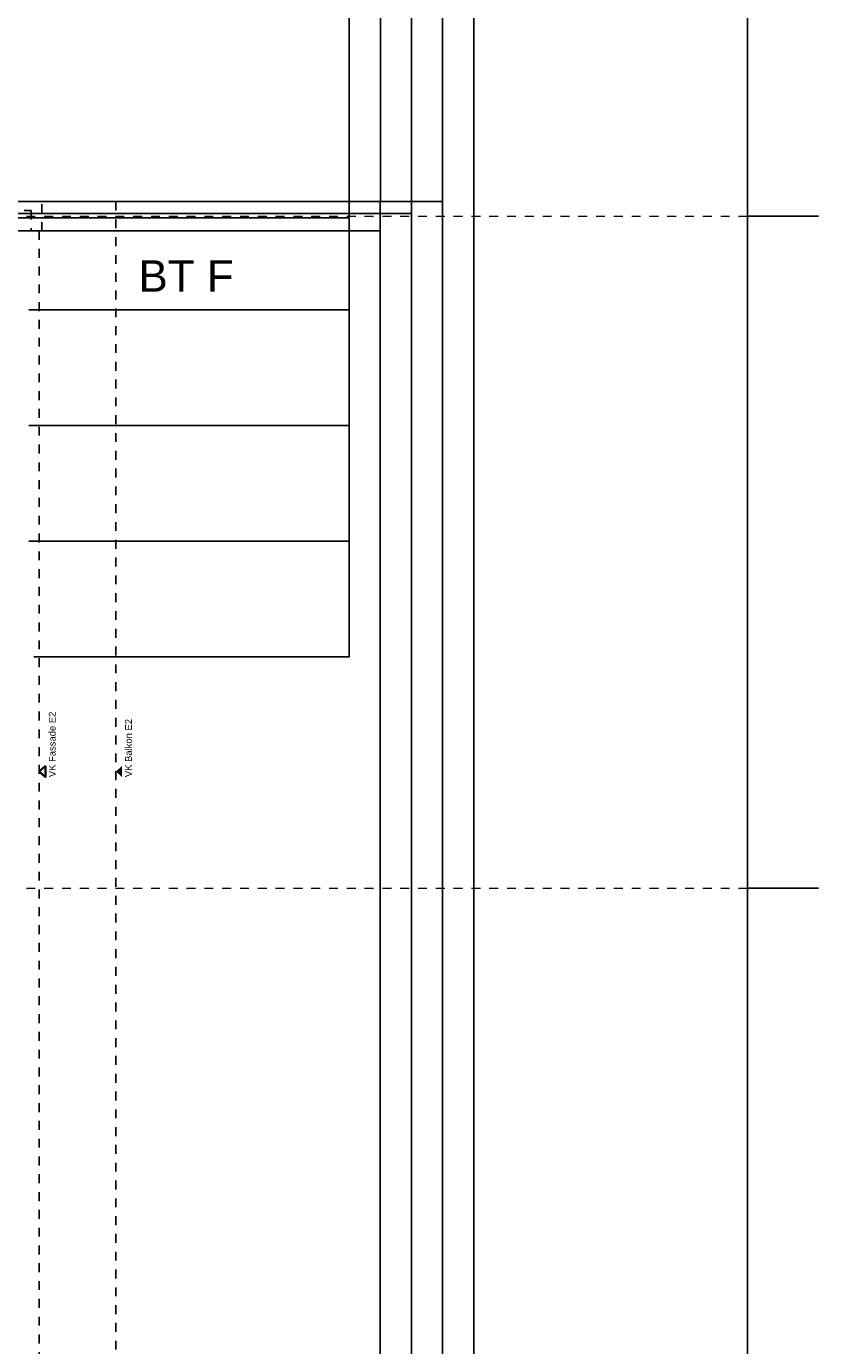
# Model space of a CAD drawing. Header units: metres. Extents: x -13 to 93, y -119 to 25.
# Tile 141 of 256: x 41.58 to 50.47, y -70.19 to -55.37. Entities that reach past the tile are written whole.
import ezdxf

# ---------------------------------------------------------------- set-up
doc = ezdxf.new("R2010")
doc.units = ezdxf.units.M
doc.header["$LTSCALE"] = 0.00508
doc.header["$PDMODE"] = 1
doc.header["$PDSIZE"] = -2
doc.linetypes.add('STYLE_06', pattern=[1.0537, 0.590515, -0.19684, 0.069505, -0.19684])
doc.linetypes.add('STYLE_11', pattern=[0.393677, 0.196838, -0.196838])
doc.layers.get('0').update_dxf_attribs({"lineweight": 18})
for name, color, linetype, lineweight in [('3-5-9 DeckenSonstig VED', 7, 'STYLE_11', 25), ('Bemaßung', 7, 'Continuous', 18), ('Bemaßung-Achsen', 7, 'Continuous', 18), ('Bemaßung-Höhenkoten', 7, 'Continuous', 18), ('Plan-Achse', 1, 'STYLE_06', 18), ('Plan-Text-Bauteile', 7, 'Continuous', 13), ('Plan-Text-Hinweis', 7, 'Continuous', 13)]:
    doc.layers.add(name, color=color, linetype=linetype, lineweight=lineweight)
doc.layers.get('0').freeze()
doc.styles.add('Arial', font='ARIAL.TTF')
doc.dimstyles.new('MTZ_200', dxfattribs={"dimtxt": 0.075762, "dimasz": 0.000706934, "dimexe": 0.001, "dimexo": 0.003, "dimgap": 0.0001, "dimtad": 1, "dimdec": 4, "dimzin": 11, "dimtxsty": 'Arial', "dimblk": 'VW_SLASH', "dimcen": 0, "dimdle": 0.001, "dimazin": 0, "dimtfac": 1, "dimtdec": 4, "dimtix": 1, "dimtmove": 0, "dimatfit": 0, "dimldrblk": 'VW_FILLEDARROW', "dimfxl": 0, "dimfrac": 2, "dimtolj": 1, "dimtzin": 11, "dimarcsym": 0})

# ---------------------------------------------------------------- blocks, each defined once
blk = doc.blocks.new('*U527')
at = {"layer": '3-5-9 DeckenSonstig VED', "color": 7}
for p, q in [((54.164, -50.404), (54.994, -50.404)), ((54.994, -50.404), (54.994, -76.234))]:
    blk.add_line(p, q, dxfattribs=at)
blk = doc.blocks.new('S_VK')
at = {"color": 7, "linetype": 'Continuous', "lineweight": 35}
blk.add_wipeout([(-0.063, 0.07), (0, 0), (0.062, 0.07)], dxfattribs=at).dxf.layer = 'Bemaßung-Höhenkoten'
at = {"layer": 'Bemaßung-Höhenkoten', "color": 7, "linetype": 'Continuous', "lineweight": 35}
blk.add_lwpolyline([(-0.063, 0.07), (0, 0), (0.062, 0.07)], close=True, dxfattribs=at)
blk = doc.blocks.new('S_VK Rohbau')
at = {"layer": 'Bemaßung-Höhenkoten', "color": 7, "linetype": 'Continuous', "lineweight": 35}
blk.add_solid([(-0.063, 0.07), (0, 0), (0.062, 0.07)], dxfattribs=at)
blk = doc.blocks.new('VW_SLASH')
at = {"color": 0, "linetype": 'ByBlock', "lineweight": -2}
blk.add_line((0, 0), (-1, 0), dxfattribs=at)
at = {"color": 0, "linetype": 'ByBlock', "lineweight": 20}
blk.add_line((0, 0), (0, 0), dxfattribs=at)
blk = doc.blocks.new('*D632')
at = {"layer": 'Bemaßung', "color": 0, "lineweight": -2}
for p, q in [((40.528, -57.335), (45.551, -57.335)), ((45.55, -57.664), (45.55, -57.336)), ((40.528, -57.665), (45.551, -57.665))]:
    blk.add_line(p, q, dxfattribs=at)
at = {"layer": 'Defpoints', "color": 0, "lineweight": 0}
for p in [(40.525, -57.335), (45.55, -57.335), (40.525, -57.665)]:
    blk.add_point(p, dxfattribs=at)
at = {"layer": 'Bemaßung', "color": 0, "lineweight": -2, "xscale": 0.00070693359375, "yscale": 0.00070693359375, "zscale": 0.00070693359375}
for p, rotation in [((45.55, -57.335), 90), ((45.55, -57.665), 270)]:
    blk.add_blockref('VW_SLASH', p, dxfattribs=dict(at, rotation=rotation))
at = {"layer": 'Bemaßung', "color": 0, "insert": (45.544, -57.5), "char_height": 0.00227, "attachment_point": 5, "rotation": 90, "style": 'Arial'}
blk.add_mtext('\\A1;16,5m', dxfattribs=at)
blk = doc.blocks.new('VW_FILLEDARROW')
at = {"color": 0, "lineweight": -2}
blk.add_solid([(0, 0), (0, 0), (0, 0)], dxfattribs=at)
blk = doc.blocks.new('*D633')
at = {"layer": 'Bemaßung', "color": 0, "lineweight": -2}
for p, q in [((41.033, -57.665), (45.551, -57.665)), ((45.55, -57.666), (45.55, -82.834)), ((41.033, -82.835), (45.551, -82.835))]:
    blk.add_line(p, q, dxfattribs=at)
at = {"layer": 'Defpoints', "color": 0, "lineweight": 0}
for p in [(41.03, -57.665), (41.03, -82.835), (45.55, -82.835)]:
    blk.add_point(p, dxfattribs=at)
at = {"layer": 'Bemaßung', "color": 0, "lineweight": -2, "xscale": 0.00070693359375, "yscale": 0.00070693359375, "zscale": 0.00070693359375}
for p, rotation in [((45.55, -57.665), 90), ((45.55, -82.835), 270)]:
    blk.add_blockref('VW_SLASH', p, dxfattribs=dict(at, rotation=rotation))
at = {"layer": 'Bemaßung', "color": 0, "insert": (45.544, -70.25), "char_height": 0.00227, "attachment_point": 5, "rotation": 90, "style": 'Arial'}
blk.add_mtext('\\A1;1258,5m', dxfattribs=at)
blk = doc.blocks.new('*D642')
at = {"layer": 'Bemaßung', "color": 0, "lineweight": -2}
for p, q in [((38.569, -57.467), (45.901, -57.467)), ((45.9, -83.032), (45.9, -57.468)), ((38.569, -83.033), (45.901, -83.033))]:
    blk.add_line(p, q, dxfattribs=at)
at = {"layer": 'Defpoints', "color": 0, "lineweight": 0}
for p in [(38.566, -57.467), (45.9, -57.467), (38.566, -83.033)]:
    blk.add_point(p, dxfattribs=at)
at = {"layer": 'Bemaßung', "color": 0, "lineweight": -2, "xscale": 0.00070693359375, "yscale": 0.00070693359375, "zscale": 0.00070693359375}
for p, rotation in [((45.9, -57.467), 90), ((45.9, -83.033), 270)]:
    blk.add_blockref('VW_SLASH', p, dxfattribs=dict(at, rotation=rotation))
at = {"layer": 'Bemaßung', "color": 0, "insert": (45.894, -70.25), "char_height": 0.00227, "attachment_point": 5, "rotation": 90, "style": 'Arial'}
blk.add_mtext('\\A1;1278,3m', dxfattribs=at)
blk = doc.blocks.new('*D652')
at = {"layer": 'Bemaßung', "color": 0, "lineweight": -2}
for p, q in [((41.093, -57.335), (45.551, -57.335)), ((45.55, -57.664), (45.55, -57.336)), ((41.093, -57.665), (45.551, -57.665))]:
    blk.add_line(p, q, dxfattribs=at)
at = {"layer": 'Defpoints', "color": 0, "lineweight": 0}
for p in [(41.09, -57.335), (45.55, -57.335), (41.09, -57.665)]:
    blk.add_point(p, dxfattribs=at)
at = {"layer": 'Bemaßung', "color": 0, "lineweight": -2, "xscale": 0.00070693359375, "yscale": 0.00070693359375, "zscale": 0.00070693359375}
for p, rotation in [((45.55, -57.335), 90), ((45.55, -57.665), 270)]:
    blk.add_blockref('VW_SLASH', p, dxfattribs=dict(at, rotation=rotation))
at = {"layer": 'Bemaßung', "color": 0, "insert": (45.544, -57.5), "char_height": 0.00227, "attachment_point": 5, "rotation": 90, "style": 'Arial'}
blk.add_mtext('\\A1;16,5m', dxfattribs=at)
blk = doc.blocks.new('*D653')
at = {"layer": 'Bemaßung', "color": 0, "lineweight": -2}
for p, q in [((41.007, -57.517), (45.201, -57.517)), ((45.2, -58.549), (45.2, -57.518)), ((41.603, -58.55), (45.201, -58.55))]:
    blk.add_line(p, q, dxfattribs=at)
at = {"layer": 'Defpoints', "color": 0, "lineweight": 0}
for p in [(41.004, -57.517), (45.2, -57.517), (41.6, -58.55)]:
    blk.add_point(p, dxfattribs=at)
at = {"layer": 'Bemaßung', "color": 0, "lineweight": -2, "xscale": 0.00070693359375, "yscale": 0.00070693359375, "zscale": 0.00070693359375}
for p, rotation in [((45.2, -57.517), 90), ((45.2, -58.55), 270)]:
    blk.add_blockref('VW_SLASH', p, dxfattribs=dict(at, rotation=rotation))
at = {"layer": 'Bemaßung', "color": 0, "insert": (45.194, -58.033), "char_height": 0.00227, "attachment_point": 5, "rotation": 90, "style": 'Arial'}
blk.add_mtext('\\A1;51,65m', dxfattribs=at)
blk = doc.blocks.new('*D654')
at = {"layer": 'Bemaßung', "color": 0, "lineweight": -2}
for p, q in [((41.603, -58.55), (45.201, -58.55)), ((45.2, -59.849), (45.2, -58.551)), ((41.603, -59.85), (45.201, -59.85))]:
    blk.add_line(p, q, dxfattribs=at)
at = {"layer": 'Defpoints', "color": 0, "lineweight": 0}
for p in [(41.6, -58.55), (45.2, -58.55), (41.6, -59.85)]:
    blk.add_point(p, dxfattribs=at)
at = {"layer": 'Bemaßung', "color": 0, "lineweight": -2, "xscale": 0.00070693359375, "yscale": 0.00070693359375, "zscale": 0.00070693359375}
for p, rotation in [((45.2, -58.55), 90), ((45.2, -59.85), 270)]:
    blk.add_blockref('VW_SLASH', p, dxfattribs=dict(at, rotation=rotation))
at = {"layer": 'Bemaßung', "color": 0, "insert": (45.194, -59.2), "char_height": 0.00227, "attachment_point": 5, "rotation": 90, "style": 'Arial'}
blk.add_mtext('\\A1;65m', dxfattribs=at)
blk = doc.blocks.new('*D655')
at = {"layer": 'Bemaßung', "color": 0, "lineweight": -2}
for p, q in [((41.603, -59.85), (45.201, -59.85)), ((45.2, -61.149), (45.2, -59.851)), ((41.603, -61.15), (45.201, -61.15))]:
    blk.add_line(p, q, dxfattribs=at)
at = {"layer": 'Defpoints', "color": 0, "lineweight": 0}
for p in [(41.6, -59.85), (45.2, -59.85), (41.6, -61.15)]:
    blk.add_point(p, dxfattribs=at)
at = {"layer": 'Bemaßung', "color": 0, "lineweight": -2, "xscale": 0.00070693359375, "yscale": 0.00070693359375, "zscale": 0.00070693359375}
for p, rotation in [((45.2, -59.85), 90), ((45.2, -61.15), 270)]:
    blk.add_blockref('VW_SLASH', p, dxfattribs=dict(at, rotation=rotation))
at = {"layer": 'Bemaßung', "color": 0, "insert": (45.194, -60.5), "char_height": 0.00227, "attachment_point": 5, "rotation": 90, "style": 'Arial'}
blk.add_mtext('\\A1;65m', dxfattribs=at)
blk = doc.blocks.new('*D656')
at = {"layer": 'Bemaßung', "color": 0, "lineweight": -2}
for p, q in [((41.658, -61.15), (45.201, -61.15)), ((45.2, -62.449), (45.2, -61.151)), ((41.658, -62.45), (45.201, -62.45))]:
    blk.add_line(p, q, dxfattribs=at)
at = {"layer": 'Defpoints', "color": 0, "lineweight": 0}
for p in [(41.655, -61.15), (45.2, -61.15), (41.655, -62.45)]:
    blk.add_point(p, dxfattribs=at)
at = {"layer": 'Bemaßung', "color": 0, "lineweight": -2, "xscale": 0.00070693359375, "yscale": 0.00070693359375, "zscale": 0.00070693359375}
for p, rotation in [((45.2, -61.15), 90), ((45.2, -62.45), 270)]:
    blk.add_blockref('VW_SLASH', p, dxfattribs=dict(at, rotation=rotation))
at = {"layer": 'Bemaßung', "color": 0, "insert": (45.194, -61.8), "char_height": 0.00227, "attachment_point": 5, "rotation": 90, "style": 'Arial'}
blk.add_mtext('\\A1;65m', dxfattribs=at)
blk = doc.blocks.new('*D684')
at = {"layer": 'Bemaßung', "color": 0, "lineweight": -2}
for p, q in [((43.303, 0.325), (46.601, 0.325)), ((46.6, 0.324), (46.6, -112.074)), ((42.993, -112.075), (46.601, -112.075))]:
    blk.add_line(p, q, dxfattribs=at)
at = {"layer": 'Defpoints', "color": 0, "lineweight": 0}
for p in [(43.3, 0.325), (42.99, -112.075), (46.6, -112.075)]:
    blk.add_point(p, dxfattribs=at)
at = {"layer": 'Bemaßung', "color": 0, "lineweight": -2, "xscale": 0.00070693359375, "yscale": 0.00070693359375, "zscale": 0.00070693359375}
for p, rotation in [((46.6, 0.325), 90), ((46.6, -112.075), 270)]:
    blk.add_blockref('VW_SLASH', p, dxfattribs=dict(at, rotation=rotation))
at = {"layer": 'Bemaßung', "color": 0, "insert": (46.589, -55.875), "char_height": 0.00227, "attachment_point": 5, "rotation": 90, "style": 'Arial'}
blk.add_mtext('\\A1;5620m', dxfattribs=at)
blk = doc.blocks.new('*D703')
at = {"layer": 'Bemaßung', "color": 0, "lineweight": -2}
for p, q in [((40.528, -57.335), (45.551, -57.335)), ((45.55, -57.664), (45.55, -57.336)), ((40.528, -57.665), (45.551, -57.665))]:
    blk.add_line(p, q, dxfattribs=at)
at = {"layer": 'Defpoints', "color": 0, "lineweight": 0}
for p in [(40.525, -57.335), (45.55, -57.335), (40.525, -57.665)]:
    blk.add_point(p, dxfattribs=at)
at = {"layer": 'Bemaßung', "color": 0, "lineweight": -2, "xscale": 0.00070693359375, "yscale": 0.00070693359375, "zscale": 0.00070693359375}
for p, rotation in [((45.55, -57.335), 90), ((45.55, -57.665), 270)]:
    blk.add_blockref('VW_SLASH', p, dxfattribs=dict(at, rotation=rotation))
at = {"layer": 'Bemaßung', "color": 0, "insert": (45.544, -57.5), "char_height": 0.00227, "attachment_point": 5, "rotation": 90, "style": 'Arial'}
blk.add_mtext('\\A1;16,5m', dxfattribs=at)
blk = doc.blocks.new('*D713')
at = {"layer": 'Bemaßung', "color": 0, "lineweight": -2}
for p, q in [((41.093, -57.335), (45.551, -57.335)), ((45.55, -57.664), (45.55, -57.336)), ((41.093, -57.665), (45.551, -57.665))]:
    blk.add_line(p, q, dxfattribs=at)
at = {"layer": 'Defpoints', "color": 0, "lineweight": 0}
for p in [(41.09, -57.335), (45.55, -57.335), (41.09, -57.665)]:
    blk.add_point(p, dxfattribs=at)
at = {"layer": 'Bemaßung', "color": 0, "lineweight": -2, "xscale": 0.00070693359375, "yscale": 0.00070693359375, "zscale": 0.00070693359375}
for p, rotation in [((45.55, -57.335), 90), ((45.55, -57.665), 270)]:
    blk.add_blockref('VW_SLASH', p, dxfattribs=dict(at, rotation=rotation))
at = {"layer": 'Bemaßung', "color": 0, "insert": (45.544, -57.5), "char_height": 0.00227, "attachment_point": 5, "rotation": 90, "style": 'Arial'}
blk.add_mtext('\\A1;16,5m', dxfattribs=at)
blk = doc.blocks.new('*D739')
at = {"layer": 'Bemaßung', "color": 0, "lineweight": -2}
for p, q in [((38.678, -57.335), (45.901, -57.335)), ((45.9, -57.466), (45.9, -57.336)), ((38.593, -57.467), (45.901, -57.467))]:
    blk.add_line(p, q, dxfattribs=at)
at = {"layer": 'Defpoints', "color": 0, "lineweight": 0}
for p in [(38.675, -57.335), (45.9, -57.335), (38.59, -57.467)]:
    blk.add_point(p, dxfattribs=at)
at = {"layer": 'Bemaßung', "color": 0, "lineweight": -2, "xscale": 0.00070693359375, "yscale": 0.00070693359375, "zscale": 0.00070693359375}
for p, rotation in [((45.9, -57.335), 90), ((45.9, -57.467), 270)]:
    blk.add_blockref('VW_SLASH', p, dxfattribs=dict(at, rotation=rotation))
at = {"layer": 'Bemaßung', "color": 0, "insert": (45.894, -57.401), "char_height": 0.00227, "attachment_point": 5, "rotation": 90, "style": 'Arial'}
blk.add_mtext('\\A1;6,6m', dxfattribs=at)
blk = doc.blocks.new('*D1244')
at = {"layer": 'Bemaßung', "color": 0, "lineweight": -2}
for p, q in [((40.813, -54.415), (45.556, -54.415)), ((45.555, -57.334), (45.555, -54.416)), ((40.813, -57.335), (45.556, -57.335))]:
    blk.add_line(p, q, dxfattribs=at)
at = {"layer": 'Defpoints', "color": 0, "lineweight": 0}
for p in [(40.81, -54.415), (45.555, -54.415), (40.81, -57.335)]:
    blk.add_point(p, dxfattribs=at)
at = {"layer": 'Bemaßung', "color": 0, "lineweight": -2, "xscale": 0.00070693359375, "yscale": 0.00070693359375, "zscale": 0.00070693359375}
for p, rotation in [((45.555, -54.415), 90), ((45.555, -57.335), 270)]:
    blk.add_blockref('VW_SLASH', p, dxfattribs=dict(at, rotation=rotation))
at = {"layer": 'Bemaßung', "color": 0, "insert": (45.549, -55.875), "char_height": 0.00227, "attachment_point": 5, "rotation": 90, "style": 'Arial'}
blk.add_mtext('\\A1;146m', dxfattribs=at)
blk = doc.blocks.new('*D1245')
at = {"layer": 'Bemaßung', "color": 0, "lineweight": -2}
for p, q in [((41.96, -54.085), (45.201, -54.085)), ((45.2, -57.664), (45.2, -54.086)), ((41.96, -57.665), (45.201, -57.665))]:
    blk.add_line(p, q, dxfattribs=at)
at = {"layer": 'Defpoints', "color": 0, "lineweight": 0}
for p in [(41.957, -54.085), (45.2, -54.085), (41.957, -57.665)]:
    blk.add_point(p, dxfattribs=at)
at = {"layer": 'Bemaßung', "color": 0, "lineweight": -2, "xscale": 0.00070693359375, "yscale": 0.00070693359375, "zscale": 0.00070693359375}
for p, rotation in [((45.2, -54.085), 90), ((45.2, -57.665), 270)]:
    blk.add_blockref('VW_SLASH', p, dxfattribs=dict(at, rotation=rotation))
at = {"layer": 'Bemaßung', "color": 0, "insert": (45.194, -55.875), "char_height": 0.00227, "attachment_point": 5, "rotation": 90, "style": 'Arial'}
blk.add_mtext('\\A1;179m', dxfattribs=at)
blk = doc.blocks.new('*D1246')
at = {"layer": 'Bemaßung', "color": 0, "lineweight": -2}
for p, q in [((41.433, -54.415), (45.901, -54.415)), ((45.9, -57.334), (45.9, -54.416)), ((41.433, -57.335), (45.901, -57.335))]:
    blk.add_line(p, q, dxfattribs=at)
at = {"layer": 'Defpoints', "color": 0, "lineweight": 0}
for p in [(41.43, -54.415), (45.9, -54.415), (41.43, -57.335)]:
    blk.add_point(p, dxfattribs=at)
at = {"layer": 'Bemaßung', "color": 0, "lineweight": -2, "xscale": 0.00070693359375, "yscale": 0.00070693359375, "zscale": 0.00070693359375}
for p, rotation in [((45.9, -54.415), 90), ((45.9, -57.335), 270)]:
    blk.add_blockref('VW_SLASH', p, dxfattribs=dict(at, rotation=rotation))
at = {"layer": 'Bemaßung', "color": 0, "insert": (45.894, -55.875), "char_height": 0.00227, "attachment_point": 5, "rotation": 90, "style": 'Arial'}
blk.add_mtext('\\A1;146m', dxfattribs=at)
blk = doc.blocks.new('*D1247')
at = {"layer": 'Bemaßung', "color": 0, "lineweight": -2}
for p, q in [((41.543, -54.415), (46.251, -54.415)), ((46.25, -57.334), (46.25, -54.416)), ((41.543, -57.335), (46.251, -57.335))]:
    blk.add_line(p, q, dxfattribs=at)
at = {"layer": 'Defpoints', "color": 0, "lineweight": 0}
for p in [(41.54, -54.415), (46.25, -54.415), (41.54, -57.335)]:
    blk.add_point(p, dxfattribs=at)
at = {"layer": 'Bemaßung', "color": 0, "lineweight": -2, "xscale": 0.00070693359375, "yscale": 0.00070693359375, "zscale": 0.00070693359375}
for p, rotation in [((46.25, -54.415), 90), ((46.25, -57.335), 270)]:
    blk.add_blockref('VW_SLASH', p, dxfattribs=dict(at, rotation=rotation))
at = {"layer": 'Bemaßung', "color": 0, "insert": (46.244, -55.875), "char_height": 0.00227, "attachment_point": 5, "rotation": 90, "style": 'Arial'}
blk.add_mtext('\\A1;146m', dxfattribs=at)
blk = doc.blocks.new('*D1253')
at = {"layer": 'Bemaßung', "color": 0, "lineweight": -2}
for p, q in [((42.143, -57.335), (46.251, -57.335)), ((46.25, -83.164), (46.25, -57.336)), ((42.143, -83.165), (46.251, -83.165))]:
    blk.add_line(p, q, dxfattribs=at)
at = {"layer": 'Defpoints', "color": 0, "lineweight": 0}
for p in [(42.14, -57.335), (46.25, -57.335), (42.14, -83.165)]:
    blk.add_point(p, dxfattribs=at)
at = {"layer": 'Bemaßung', "color": 0, "lineweight": -2, "xscale": 0.00070693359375, "yscale": 0.00070693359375, "zscale": 0.00070693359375}
for p, rotation in [((46.25, -57.335), 90), ((46.25, -83.165), 270)]:
    blk.add_blockref('VW_SLASH', p, dxfattribs=dict(at, rotation=rotation))
at = {"layer": 'Bemaßung', "color": 0, "insert": (46.244, -70.25), "char_height": 0.00227, "attachment_point": 5, "rotation": 90, "style": 'Arial'}
blk.add_mtext('\\A1;1291,5m', dxfattribs=at)
blk = doc.blocks.new('*D1346')
at = {"layer": 'Bemaßung-Achsen', "color": 0, "lineweight": -2}
for p, q in [((50.472, -54.25), (49.674, -54.25)), ((49.675, -57.499), (49.675, -54.251)), ((50.472, -57.5), (49.674, -57.5))]:
    blk.add_line(p, q, dxfattribs=at)
at = {"layer": 'Defpoints', "color": 0, "lineweight": 0}
for p in [(49.675, -54.25), (50.475, -54.25), (50.475, -57.5)]:
    blk.add_point(p, dxfattribs=at)
at = {"layer": 'Bemaßung-Achsen', "color": 0, "lineweight": -2, "xscale": 0.00070693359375, "yscale": 0.00070693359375, "zscale": 0.00070693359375}
for p, rotation in [((49.675, -54.25), 90), ((49.675, -57.5), 270)]:
    blk.add_blockref('VW_SLASH', p, dxfattribs=dict(at, rotation=rotation))
at = {"layer": 'Bemaßung-Achsen', "color": 0, "insert": (49.668, -55.875), "char_height": 0.00303, "attachment_point": 5, "rotation": 90, "style": 'Arial'}
blk.add_mtext('\\A1;162,5m', dxfattribs=at)
blk = doc.blocks.new('*D1347')
at = {"layer": 'Bemaßung-Achsen', "color": 0, "lineweight": -2}
for p, q in [((50.472, -57.5), (49.674, -57.5)), ((49.675, -65.049), (49.675, -57.501)), ((50.472, -65.05), (49.674, -65.05))]:
    blk.add_line(p, q, dxfattribs=at)
at = {"layer": 'Defpoints', "color": 0, "lineweight": 0}
for p in [(49.675, -57.5), (50.475, -57.5), (50.475, -65.05)]:
    blk.add_point(p, dxfattribs=at)
at = {"layer": 'Bemaßung-Achsen', "color": 0, "lineweight": -2, "xscale": 0.00070693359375, "yscale": 0.00070693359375, "zscale": 0.00070693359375}
for p, rotation in [((49.675, -57.5), 90), ((49.675, -65.05), 270)]:
    blk.add_blockref('VW_SLASH', p, dxfattribs=dict(at, rotation=rotation))
at = {"layer": 'Bemaßung-Achsen', "color": 0, "insert": (49.668, -61.275), "char_height": 0.00303, "attachment_point": 5, "rotation": 90, "style": 'Arial'}
blk.add_mtext('\\A1;377,5m', dxfattribs=at)
blk = doc.blocks.new('*D1348')
at = {"layer": 'Bemaßung-Achsen', "color": 0, "lineweight": -2}
for p, q in [((50.472, -65.05), (49.674, -65.05)), ((49.675, -75.449), (49.675, -65.051)), ((50.472, -75.45), (49.674, -75.45))]:
    blk.add_line(p, q, dxfattribs=at)
at = {"layer": 'Defpoints', "color": 0, "lineweight": 0}
for p in [(49.675, -65.05), (50.475, -65.05), (50.475, -75.45)]:
    blk.add_point(p, dxfattribs=at)
at = {"layer": 'Bemaßung-Achsen', "color": 0, "lineweight": -2, "xscale": 0.00070693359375, "yscale": 0.00070693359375, "zscale": 0.00070693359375}
for p, rotation in [((49.675, -65.05), 90), ((49.675, -75.45), 270)]:
    blk.add_blockref('VW_SLASH', p, dxfattribs=dict(at, rotation=rotation))
at = {"layer": 'Bemaßung-Achsen', "color": 0, "insert": (49.668, -70.25), "char_height": 0.00303, "attachment_point": 5, "rotation": 90, "style": 'Arial'}
blk.add_mtext('\\A1;520m', dxfattribs=at)

msp = doc.modelspace()

# ---------------------------------------------------------------- linework, layer by layer
at = {"layer": '3-5-9 DeckenSonstig VED', "color": 7}
msp.add_line((41.72, -57.665), (41.72, -82.835), dxfattribs=at)
at = {"layer": '3-5-9 DeckenSonstig VED'}
msp.add_lwpolyline([(41.62999831, -57.435), (41.62999831, -57.665), (41.74999831, -57.665), (41.74999831, -57.335), (41.15000009, -57.335), (41.15000009, -57.435)], close=True, dxfattribs=at)
at = {"layer": 'Plan-Achse'}
for p, q in [((-9.42493716, -57.5), (50.475, -57.5)), ((-9.42493716, -65.05), (50.475, -65.05))]:
    msp.add_line(p, q, dxfattribs=at)

# ---------------------------------------------------------------- block references
at = {"layer": '3-5-9 DeckenSonstig VED', "color": 7}
msp.add_blockref('*U527', (-12.41363701, -6.93135892), dxfattribs=at)
at = {"layer": 'Plan-Text-Hinweis', "color": 7, "rotation": -90}
msp.add_blockref('S_VK Rohbau', (42.58, -63.73927551), dxfattribs=at)

# ---------------------------------------------------------------- texts
at = {"layer": 'Plan-Text-Hinweis', "color": 7, "insert": (42.68414684, -63.80177538), "char_height": 0.0757622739, "attachment_point": 1, "rotation": 90, "line_spacing_factor": 0.967741, "style": 'Arial'}
msp.add_mtext('VK Balkon E2', dxfattribs=at)

# ---------------------------------------------------------------- dimensions: what is measured, and where the dimension line sits
at = {"layer": 'Bemaßung'}
for base, p1, p2, override, picture, middle in [((46.6, -112.075), (43.3, 0.325), (42.99, -112.075), {"dimtxt": 0.002273, "dimgap": 0.01, "dimdec": 3, "dimlfac": 50, "dimpost": '<>m', "dimtxsty": 'Arial', "dimtmove": 2}, '*D684', (46.58883953, -55.875)), ((45.2, -54.085), (41.957, -57.665), (41.957, -54.085), {"dimtxt": 0.002273, "dimgap": 0.005, "dimdec": 8, "dimlfac": 50, "dimpost": '<>m', "dimtxsty": 'Arial', "dimtmove": 2}, '*D1245', (45.1938395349, -55.875)), ((45.5552962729, -54.415), (40.8102962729, -57.335), (40.8102962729, -54.415), {"dimtxt": 0.002273, "dimgap": 0.005, "dimdec": 8, "dimlfac": 50, "dimpost": '<>m', "dimtxsty": 'Arial', "dimtmove": 2}, '*D1244', (45.5491358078, -55.875)), ((45.9, -54.415), (41.4299983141, -57.335), (41.4299983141, -54.415), {"dimtxt": 0.002273, "dimgap": 0.005, "dimdec": 8, "dimlfac": 50, "dimpost": '<>m', "dimtxsty": 'Arial', "dimtmove": 2}, '*D1246', (45.8938395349, -55.875)), ((46.25, -54.415), (41.54, -57.335), (41.54, -54.415), {"dimtxt": 0.002273, "dimgap": 0.005, "dimdec": 8, "dimlfac": 50, "dimpost": '<>m', "dimtxsty": 'Arial', "dimtmove": 2}, '*D1247', (46.2438395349, -55.875)), ((45.9, -57.335), (38.58975, -57.467), (38.675, -57.335), {"dimtxt": 0.002273, "dimgap": 0.005, "dimdec": 8, "dimlfac": 50, "dimpost": '<>m', "dimtxsty": 'Arial', "dimtix": 0, "dimtmove": 2}, '*D739', (45.8936341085, -57.401)), ((45.55, -57.335), (40.525, -57.665), (40.525, -57.335), {"dimtxt": 0.002273, "dimgap": 0.005, "dimdec": 8, "dimlfac": 50, "dimpost": '<>m', "dimtxsty": 'Arial', "dimtmove": 2}, '*D632', (45.5436341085, -57.5)), ((45.55, -57.335), (40.525, -57.665), (40.525, -57.335), {"dimtxt": 0.002273, "dimgap": 0.005, "dimdec": 8, "dimlfac": 50, "dimpost": '<>m', "dimtxsty": 'Arial', "dimtmove": 2}, '*D703', (45.5436341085, -57.5)), ((45.55, -57.335), (41.09, -57.665), (41.09, -57.335), {"dimtxt": 0.002273, "dimgap": 0.005, "dimdec": 8, "dimlfac": 50, "dimpost": '<>m', "dimtxsty": 'Arial', "dimtmove": 2}, '*D652', (45.5436341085, -57.5)), ((45.55, -57.335), (41.09, -57.665), (41.09, -57.335), {"dimtxt": 0.002273, "dimgap": 0.005, "dimdec": 8, "dimlfac": 50, "dimpost": '<>m', "dimtxsty": 'Arial', "dimtmove": 2}, '*D713', (45.5436341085, -57.5)), ((46.25, -57.335), (42.14, -83.165), (42.14, -57.335), {"dimtxt": 0.002273, "dimgap": 0.005, "dimdec": 8, "dimlfac": 50, "dimpost": '<>m', "dimtxsty": 'Arial', "dimtmove": 2}, '*D1253', (46.2436341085, -70.25)), ((45.2, -57.517), (41.6, -58.55), (41.0035971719, -57.517), {"dimtxt": 0.002273, "dimgap": 0.005, "dimdec": 8, "dimlfac": 50, "dimpost": '<>m', "dimtxsty": 'Arial', "dimtmove": 2}, '*D653', (45.1936341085, -58.0335)), ((45.2, -58.55), (41.6, -59.85), (41.6, -58.55), {"dimtxt": 0.002273, "dimgap": 0.005, "dimdec": 8, "dimlfac": 50, "dimpost": '<>m', "dimtxsty": 'Arial', "dimtmove": 2}, '*D654', (45.1938395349, -59.2)), ((45.2, -59.85), (41.6, -61.15), (41.6, -59.85), {"dimtxt": 0.002273, "dimgap": 0.005, "dimdec": 8, "dimlfac": 50, "dimpost": '<>m', "dimtxsty": 'Arial', "dimtmove": 2}, '*D655', (45.1938395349, -60.5)), ((45.2, -61.15), (41.655, -62.45), (41.655, -61.15), {"dimtxt": 0.002273, "dimgap": 0.005, "dimdec": 8, "dimlfac": 50, "dimpost": '<>m', "dimtxsty": 'Arial', "dimtmove": 2}, '*D656', (45.1938395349, -61.8))]:
    dim = msp.add_linear_dim(base=base, p1=p1, p2=p2, angle=90, dimstyle='MTZ_200', override=override, dxfattribs=at)
    dim.commit()
    dim.dimension.update_dxf_attribs({"geometry": picture, "text_midpoint": middle})
at = {"layer": 'Bemaßung-Achsen'}
for base, p1, p2, picture, middle in [((49.675, -54.25), (50.475, -57.5), (50.475, -54.25), '*D1346', (49.6681788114, -55.875)), ((49.675, -57.5), (50.475, -65.05), (50.475, -57.5), '*D1347', (49.6681788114, -61.275)), ((49.675, -65.05), (50.475, -75.45), (50.475, -65.05), '*D1348', (49.6684527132, -70.25))]:
    dim = msp.add_linear_dim(base=base, p1=p1, p2=p2, angle=90, dimstyle='MTZ_200', override={"dimtxt": 0.00303, "dimgap": 0.005, "dimdec": 8, "dimlfac": 50, "dimpost": '<>m', "dimtxsty": 'Arial', "dimtmove": 2}, dxfattribs=at)
    dim.commit()
    dim.dimension.update_dxf_attribs({"geometry": picture, "text_midpoint": middle})

# ---------------------------------------------------------------- next in the draw order: block references
at = {"layer": 'Bemaßung-Höhenkoten', "color": 5, "rotation": -90}
msp.add_blockref('S_VK', (41.72, -63.73927551), dxfattribs=at)

# ---------------------------------------------------------------- next in the draw order: texts
at = {"layer": 'Plan-Text-Hinweis', "color": 7, "insert": (41.82727814, -63.80177538), "char_height": 0.0757622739, "attachment_point": 1, "rotation": 90, "line_spacing_factor": 0.967741, "style": 'Arial'}
msp.add_mtext('VK Fassade E2', dxfattribs=at)

# ---------------------------------------------------------------- next in the draw order: dimensions: what is measured, and where the dimension line sits
at = {"layer": 'Bemaßung'}
for base, p1, p2, picture, middle in [((45.9, -57.467), (38.566, -83.033), (38.566, -57.467), '*D642', (45.8936341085, -70.25)), ((45.55, -82.835), (41.03, -57.665), (41.03, -82.835), '*D633', (45.5436341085, -70.25))]:
    dim = msp.add_linear_dim(base=base, p1=p1, p2=p2, angle=90, dimstyle='MTZ_200', override={"dimtxt": 0.002273, "dimgap": 0.005, "dimdec": 8, "dimlfac": 50, "dimpost": '<>m', "dimtxsty": 'Arial', "dimtmove": 2}, dxfattribs=at)
    dim.commit()
    dim.dimension.update_dxf_attribs({"geometry": picture, "text_midpoint": middle})

# ---------------------------------------------------------------- next in the draw order: wipeouts: each hides what was drawn before it
msp.add_wipeout([(42.83445435, -58.46621787), (43.90125434, -58.46621787), (43.90125434, -57.89824565), (42.83445435, -57.89824565)]).dxf.layer = 'Plan-Text-Bauteile'

# ---------------------------------------------------------------- next in the draw order: texts
at = {"layer": 'Plan-Text-Bauteile', "insert": (42.83445435, -57.99412726), "char_height": 0.3535572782, "attachment_point": 1, "line_spacing_factor": 0.967741, "style": 'Arial'}
msp.add_mtext('{\\C7;\\lBT F}', dxfattribs=at)

doc.saveas('drawing.dxf')
